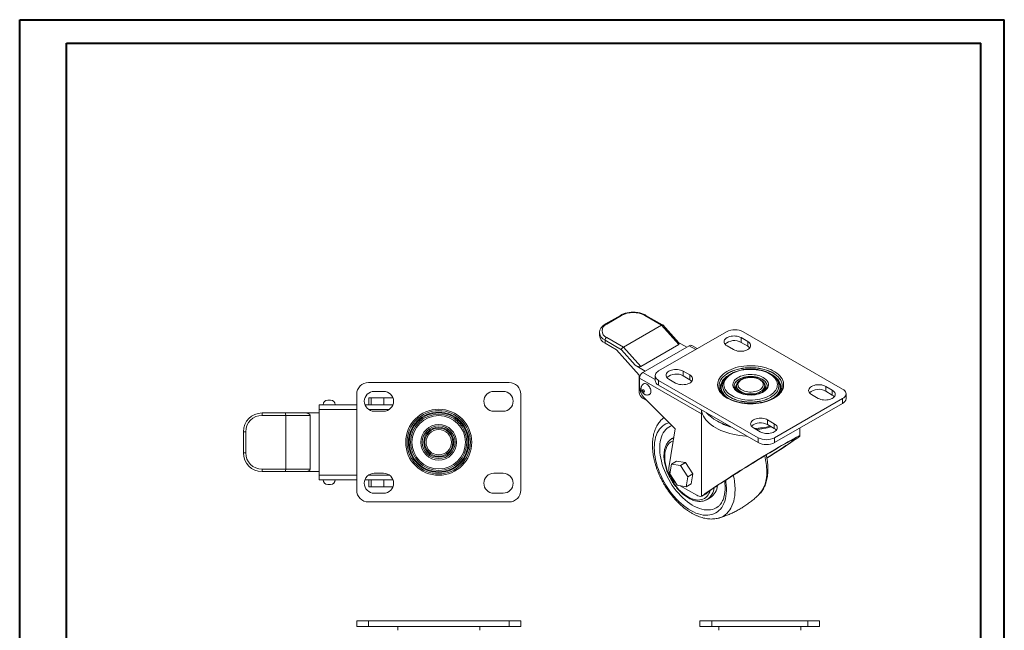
# Model space of a CAD drawing. Header units: millimetres. Extents: x 0 to 210, y 0 to 297.
# Tile 2 of 2: x 0 to 210, y 167 to 297. Entities that reach past the tile are written whole.
import ezdxf

# ---------------------------------------------------------------- set-up
doc = ezdxf.new("R2010")
doc.units = ezdxf.units.MM

msp = doc.modelspace()

# ---------------------------------------------------------------- linework, layer by layer
at = {"color": 7, "linetype": 'Continuous', "lineweight": 40}
for p, q in [((0.08, 0.21), (0.08, 297.21)), ((0.08, 297.21), (210.08, 297.21)), ((210.08, 0.21), (210.08, 297.21)), ((210.08, 292.21), (210.08, 297.21)), ((10.08, 292.21), (205.08, 292.21)), ((10.08, 5.21), (10.08, 292.21)), ((205.08, 5.21), (205.08, 292.21))]:
    msp.add_line(p, q, dxfattribs=at)
at = {"color": 7, "linetype": 'Continuous', "lineweight": 15}
for p, q in [((128.2, 234.09), (125.02, 232.26)), ((128.45, 234.07), (125.27, 232.23)), ((136.97, 232.01), (133.4, 234.07)), ((137.19, 232.05), (133.65, 234.09)), ((136.97, 232.01), (128.83, 227.32)), ((140.68, 227.85), (136.97, 232.01)), ((140.63, 228.21), (137.22, 232.03)), ((123.75, 230.4), (123.75, 229.78)), ((125.27, 229.38), (128.83, 227.32)), ((150.85, 230.6), (136.36, 222.23)), ((155.36, 228.51), (153.94, 229.33)), ((153.94, 229.33), (153.94, 228.3)), ((175.6, 218.35), (154.39, 230.6)), ((124.92, 228.76), (124.92, 228.15)), ((128.4, 226.75), (124.92, 228.76)), ((127.39, 226.72), (124.92, 228.15)), ((128.83, 227.32), (132.54, 223.16)), ((140.68, 227.85), (132.54, 223.16)), ((142.9, 227.61), (133, 221.9)), ((140.48, 228.38), (142.35, 227.3)), ((144.58, 226.98), (143.4, 227.66)), ((150.94, 227.59), (152.35, 226.77)), ((155.36, 227.49), (153.94, 228.3)), ((155.36, 228.51), (155.36, 227.49)), ((132.19, 221.34), (127.39, 226.72)), ((131.36, 223.43), (128.4, 226.75)), ((131.36, 223.43), (133.51, 222.19)), ((132.19, 217.65), (132.19, 221.34)), ((145.51, 213.04), (132.29, 220.67)), ((132.29, 220.67), (132.29, 218.84)), ((135.62, 221.21), (135.62, 220.19)), ((142.98, 221.37), (141.57, 222.18)), ((141.57, 222.18), (141.57, 221.16)), ((142.98, 220.34), (141.57, 221.16)), ((142.98, 221.37), (142.98, 220.34)), ((104.45, 219.74), (74.45, 219.74)), ((136.36, 220.19), (157.57, 207.95)), ((136.36, 220.19), (136.36, 219.17)), ((136.36, 219.17), (157.57, 206.92)), ((138.56, 220.45), (139.98, 219.63)), ((149.23, 219.09), (149.23, 219.03)), ((149.98, 219.03), (149.98, 219.01)), ((149.98, 218.99), (149.98, 219.03)), ((149.98, 218.97), (149.98, 219.02)), ((149.98, 219.01), (149.98, 218.97)), ((152.48, 219.03), (152.48, 219.01)), ((152.98, 219.03), (152.98, 218.76)), ((158.98, 218.76), (158.98, 219.03)), ((159.48, 219.03), (159.48, 219.04)), ((159.48, 219.03), (159.48, 219.01)), ((161.98, 219.01), (161.98, 219.03)), ((161.98, 219.03), (161.98, 219)), ((162.73, 219.01), (162.73, 219.03)), ((173.39, 218.1), (171.98, 218.92)), ((171.98, 218.92), (171.98, 217.9)), ((71.95, 217.24), (71.95, 196.74)), ((75.05, 216.49), (74.55, 216.49)), ((74.55, 216.49), (74.55, 214.99)), ((77.76, 216.49), (75.05, 216.49)), ((75.05, 216.49), (75.05, 214.99)), ((77.7, 217.86), (75.7, 217.86)), ((79.69, 216.49), (77.76, 216.49)), ((77.76, 216.49), (77.76, 214.99)), ((103.2, 217.86), (101.2, 217.86)), ((106.95, 196.74), (106.95, 217.24)), ((133.81, 215.9), (132.9, 216.42)), ((153.86, 217.54), (153.93, 217.5)), ((161.1, 207.95), (175.6, 216.31)), ((168.97, 217.18), (170.38, 216.36)), ((173.39, 217.08), (171.98, 217.9)), ((173.39, 218.1), (173.39, 217.08)), ((175.6, 215.29), (175.6, 216.31)), ((176.33, 216.31), (176.33, 217.33)), ((63.95, 213.99), (63.95, 214.99)), ((63.95, 214.99), (71.95, 214.99)), ((65.79, 215.99), (66.39, 215.99)), ((73.71, 214.99), (79.69, 214.99)), ((133.46, 216.25), (139.91, 209.83)), ((161.1, 206.92), (175.6, 215.29)), ((51.78, 212.74), (51.78, 213.24)), ((51.78, 213.24), (56.7, 213.24)), ((56.81, 212.74), (51.78, 212.74)), ((56.7, 213.24), (60.89, 213.24)), ((62.06, 212.74), (56.81, 212.74)), ((56.81, 212.74), (56.81, 201.24)), ((60.89, 213.24), (63.95, 213.24)), ((62.06, 212.74), (62.06, 201.24)), ((63.95, 213.99), (63.95, 199.99)), ((75.7, 213.61), (77.7, 213.61)), ((101.2, 213.61), (103.2, 213.61)), ((137.45, 212.27), (137.01, 211.86)), ((145.51, 213.04), (145.51, 195.47)), ((137, 211.85), (137.01, 211.86)), ((139.09, 210.53), (139.17, 210.56)), ((156.6, 210.04), (158.01, 209.22)), ((161.02, 210.96), (159.6, 211.77)), ((159.6, 211.77), (159.6, 210.75)), ((161.02, 209.94), (159.6, 210.75)), ((161.02, 210.96), (161.02, 209.94)), ((166.48, 208.37), (166.48, 210.03)), ((48.28, 209.24), (47.78, 209.24)), ((47.78, 204.74), (47.78, 209.24)), ((48.28, 209.24), (48.28, 204.74)), ((139.91, 209.83), (138.53, 201.5)), ((139.6, 207.99), (139.19, 207.75)), ((157.57, 206.92), (157.57, 207.95)), ((161.1, 207.95), (161.1, 206.92)), ((48.28, 204.74), (47.78, 204.74)), ((139.08, 202.34), (138.73, 200.22)), ((139.08, 202.34), (140.14, 202.96)), ((140.99, 202.05), (139.08, 202.34)), ((140.99, 202.05), (142.05, 202.66)), ((142.56, 199.63), (140.99, 202.05)), ((51.78, 201.24), (56.81, 201.24)), ((51.78, 201.24), (51.78, 200.74)), ((56.7, 200.74), (51.78, 200.74)), ((60.89, 200.74), (56.7, 200.74)), ((56.81, 201.24), (62.06, 201.24)), ((60.89, 200.74), (63.95, 200.74)), ((63.95, 198.99), (63.95, 199.99)), ((77.7, 200.36), (75.7, 200.36)), ((103.2, 200.36), (101.2, 200.36)), ((138.73, 200.22), (140.29, 197.81)), ((142.21, 197.51), (142.56, 199.63)), ((142.56, 199.63), (143.62, 200.24)), ((71.95, 198.99), (63.95, 198.99)), ((66.39, 197.99), (65.79, 197.99)), ((79.69, 198.99), (73.71, 198.99)), ((74.55, 197.49), (74.55, 198.99)), ((75.05, 197.49), (74.55, 197.49)), ((75.05, 197.49), (75.05, 198.99)), ((77.76, 197.49), (75.05, 197.49)), ((77.76, 197.49), (77.76, 198.99)), ((79.69, 197.49), (77.76, 197.49)), ((140.29, 197.81), (142.21, 197.51)), ((140.96, 197.71), (144.47, 195.68)), ((142.21, 197.51), (143.27, 198.12)), ((75.7, 196.11), (77.7, 196.11)), ((101.2, 196.11), (103.2, 196.11)), ((145.55, 195.46), (146.43, 195.96)), ((145.55, 195.46), (145.56, 195.46)), ((145.56, 195.46), (146.47, 195.99)), ((146.47, 195.99), (146.43, 195.96)), ((146.47, 195.99), (146.49, 196)), ((74.45, 194.24), (104.45, 194.24)), ((146.69, 194.76), (146.65, 194.74)), ((146.69, 194.76), (147.4, 195.17)), ((71.95, 168.89), (74.45, 168.89)), ((71.95, 167.64), (71.95, 168.89)), ((74.45, 168.89), (104.45, 168.89)), ((74.45, 168.89), (74.45, 167.64)), ((104.45, 168.89), (106.95, 168.89)), ((104.45, 167.64), (104.45, 168.89)), ((106.95, 168.89), (106.95, 167.64)), ((145.17, 168.89), (147.67, 168.89)), ((145.17, 167.64), (145.17, 168.89)), ((147.67, 168.89), (168.17, 168.89)), ((147.67, 168.89), (147.67, 167.64)), ((168.17, 168.89), (170.67, 168.89)), ((168.17, 167.64), (168.17, 168.89)), ((170.67, 168.89), (170.67, 167.64)), ((74.45, 167.64), (71.95, 167.64)), ((74.45, 167.64), (104.45, 167.64)), ((80.7, 167.64), (80.7, 166.84)), ((98.2, 166.84), (98.2, 167.64)), ((106.95, 167.64), (104.45, 167.64)), ((147.67, 167.64), (145.17, 167.64)), ((147.67, 167.64), (168.17, 167.64)), ((149.17, 167.64), (149.17, 166.84)), ((166.67, 166.84), (166.67, 167.64)), ((170.67, 167.64), (168.17, 167.64))]:
    msp.add_line(p, q, dxfattribs=at)
at = {"color": 8, "linetype": 'Continuous', "lineweight": 15}
for p, q in [((144.28, 226.81), (142.9, 227.61)), ((133, 221.9), (135.62, 220.38)), ((161.97, 219.18), (161.98, 219.03)), ((71.95, 213.99), (63.95, 213.99)), ((78.91, 213.99), (74.49, 213.99)), ((148.92, 211.49), (149.26, 211.28)), ((63.95, 199.99), (71.95, 199.99)), ((74.49, 199.99), (78.91, 199.99))]:
    msp.add_line(p, q, dxfattribs=at)
at = {"color": 144, "linetype": 'Continuous', "lineweight": 0}
for p, q in [((142.05, 202.66), (140.14, 202.96)), ((143.62, 200.24), (142.05, 202.66)), ((143.27, 198.12), (143.62, 200.24))]:
    msp.add_line(p, q, dxfattribs=at)
at = {"color": 7, "linetype": 'Continuous', "lineweight": 15, "flags": 128}
for points in [[(153.94, 229.33), (153.69, 229.45), (153.41, 229.55), (153.1, 229.62), (152.77, 229.67), (152.44, 229.68), (152.11, 229.67), (151.79, 229.62), (151.48, 229.55), (151.19, 229.45), (150.94, 229.33), (150.72, 229.18), (150.55, 229.01), (150.42, 228.84), (150.34, 228.65), (150.32, 228.46), (150.34, 228.27), (150.42, 228.08), (150.55, 227.9), (150.72, 227.74), (150.94, 227.59)], [(152.35, 226.77), (152.61, 226.65), (152.89, 226.55), (153.2, 226.47), (153.52, 226.43), (153.86, 226.41), (154.19, 226.43), (154.51, 226.47), (154.82, 226.55), (155.1, 226.65), (155.36, 226.77), (155.58, 226.92), (155.75, 227.08), (155.88, 227.26), (155.95, 227.45), (155.98, 227.64), (155.95, 227.83), (155.88, 228.02), (155.75, 228.2), (155.58, 228.36), (155.36, 228.51)], [(150.99, 216.4), (150.58, 216.65), (150.21, 216.93), (149.88, 217.23), (149.6, 217.54), (149.37, 217.86), (149.18, 218.19), (149.04, 218.53), (148.96, 218.88), (148.93, 219.23), (148.95, 219.58), (149.02, 219.93), (149.14, 220.27), (149.32, 220.61), (149.54, 220.93), (149.81, 221.24), (150.13, 221.54), (150.49, 221.83), (150.89, 222.09), (151.32, 222.33), (151.8, 222.55), (152.3, 222.75), (152.83, 222.92), (153.38, 223.06), (153.96, 223.17), (154.55, 223.26), (155.14, 223.31), (155.75, 223.34), (156.36, 223.34), (156.96, 223.3), (157.56, 223.24), (158.14, 223.15), (158.71, 223.02), (159.26, 222.88), (159.78, 222.7), (160.28, 222.5), (160.74, 222.27), (161.17, 222.02), (161.56, 221.76), (161.91, 221.47), (162.22, 221.17), (162.48, 220.85), (162.69, 220.52), (162.85, 220.19), (162.96, 219.84), (163.02, 219.49), (163.02, 219.14), (162.98, 218.79), (162.88, 218.45), (162.73, 218.11), (162.53, 217.78), (162.29, 217.46), (161.99, 217.15), (161.65, 216.86), (161.27, 216.59), (160.85, 216.33), (160.4, 216.1), (159.91, 215.9), (159.39, 215.71), (158.85, 215.56), (158.29, 215.43), (157.7, 215.33), (157.11, 215.26), (156.51, 215.21), (155.9, 215.2), (155.3, 215.22), (154.69, 215.27), (154.1, 215.35), (153.53, 215.46), (152.97, 215.59), (152.43, 215.76), (151.92, 215.95), (151.44, 216.16), (150.99, 216.4)], [(136.36, 222.23), (136.1, 222.06), (135.9, 221.87), (135.75, 221.66), (135.65, 221.44), (135.62, 221.21), (135.65, 220.99), (135.75, 220.77), (135.9, 220.56), (136.1, 220.36), (136.36, 220.19)], [(141.57, 222.18), (141.32, 222.31), (141.03, 222.41), (140.72, 222.48), (140.4, 222.53), (140.07, 222.54), (139.73, 222.53), (139.41, 222.48), (139.1, 222.41), (138.82, 222.31), (138.56, 222.18), (138.35, 222.04), (138.17, 221.87), (138.05, 221.69), (137.97, 221.51), (137.94, 221.31), (137.97, 221.12), (138.05, 220.94), (138.17, 220.76), (138.35, 220.59), (138.56, 220.45)], [(139.98, 219.63), (140.23, 219.51), (140.52, 219.4), (140.82, 219.33), (141.15, 219.29), (141.48, 219.27), (141.81, 219.29), (142.14, 219.33), (142.45, 219.4), (142.73, 219.51), (142.98, 219.63), (143.2, 219.78), (143.37, 219.94), (143.5, 220.12), (143.58, 220.31), (143.61, 220.5), (143.58, 220.69), (143.5, 220.88), (143.37, 221.05), (143.2, 221.22), (142.98, 221.37)], [(151.95, 216.95), (152.35, 216.74), (152.78, 216.55), (153.25, 216.39), (153.73, 216.25), (154.24, 216.14), (154.77, 216.06), (155.3, 216.01), (155.84, 215.98), (156.38, 215.99), (156.92, 216.03), (157.45, 216.09), (157.97, 216.19), (158.47, 216.31), (158.94, 216.46), (159.39, 216.64), (159.81, 216.84), (160.19, 217.06), (160.54, 217.3), (160.84, 217.56), (161.1, 217.84), (161.32, 218.12), (161.48, 218.42), (161.6, 218.73), (161.66, 219.04), (161.68, 219.35), (161.64, 219.66), (161.55, 219.97), (161.41, 220.28), (161.22, 220.57), (160.98, 220.85), (160.7, 221.12), (160.37, 221.37), (160.01, 221.6), (159.61, 221.81), (159.17, 222), (158.71, 222.16), (158.22, 222.3), (157.71, 222.41), (157.19, 222.49), (156.65, 222.54), (156.11, 222.56), (155.57, 222.56), (155.03, 222.52), (154.5, 222.45), (153.99, 222.36), (153.49, 222.23), (153.01, 222.08), (152.56, 221.91), (152.14, 221.71), (151.76, 221.49), (151.41, 221.25), (151.11, 220.99), (150.85, 220.71), (150.64, 220.42), (150.47, 220.12), (150.36, 219.82), (150.29, 219.51), (150.28, 219.19), (150.32, 218.88), (150.41, 218.57), (150.55, 218.27), (150.74, 217.98), (150.97, 217.7), (151.26, 217.43), (151.58, 217.18), (151.95, 216.95)], [(153.29, 217.72), (153, 217.91), (152.74, 218.12), (152.53, 218.35), (152.37, 218.58), (152.26, 218.83), (152.19, 219.08), (152.18, 219.34), (152.22, 219.59), (152.31, 219.84), (152.45, 220.08), (152.63, 220.31), (152.86, 220.53), (153.14, 220.73), (153.45, 220.91), (153.8, 221.07), (154.17, 221.2), (154.57, 221.31), (154.99, 221.39), (155.43, 221.44), (155.87, 221.47), (156.31, 221.46), (156.75, 221.42), (157.17, 221.36), (157.58, 221.26), (157.97, 221.14), (158.33, 220.99), (158.66, 220.82), (158.96, 220.63), (159.21, 220.42), (159.42, 220.2), (159.58, 219.96), (159.7, 219.72), (159.76, 219.46), (159.78, 219.21), (159.74, 218.96), (159.65, 218.71), (159.51, 218.46), (159.32, 218.23), (159.09, 218.02), (158.82, 217.81), (158.5, 217.63), (158.16, 217.48), (157.78, 217.34), (157.38, 217.23), (156.96, 217.15), (156.53, 217.1), (156.09, 217.08), (155.65, 217.09), (155.21, 217.12), (154.78, 217.19), (154.37, 217.29), (153.98, 217.41), (153.62, 217.55), (153.29, 217.72)], [(154.07, 218.17), (154.35, 218.03), (154.67, 217.91), (155.01, 217.82), (155.37, 217.75), (155.74, 217.72), (156.12, 217.72), (156.49, 217.74), (156.86, 217.8), (157.2, 217.88), (157.53, 218), (157.82, 218.13), (158.08, 218.29), (158.29, 218.47), (158.46, 218.66), (158.59, 218.87), (158.66, 219.08), (158.68, 219.3), (158.64, 219.52), (158.56, 219.73), (158.42, 219.93), (158.24, 220.12), (158.01, 220.3), (157.75, 220.45), (157.45, 220.58), (157.12, 220.69), (156.77, 220.76), (156.4, 220.81), (156.02, 220.83), (155.65, 220.82), (155.28, 220.78), (154.92, 220.71), (154.59, 220.61), (154.28, 220.48), (154, 220.34), (153.77, 220.17), (153.57, 219.98), (153.42, 219.78), (153.33, 219.57), (153.28, 219.35), (153.29, 219.14), (153.35, 218.92), (153.46, 218.71), (153.62, 218.52), (153.82, 218.34), (154.07, 218.17)], [(134.46, 217.22), (134.5, 217.26), (134.61, 217.37), (134.68, 217.53), (134.72, 217.71), (134.72, 217.93), (134.68, 218.16), (134.61, 218.4), (134.5, 218.64), (134.37, 218.86), (134.21, 219.07), (134.04, 219.24), (133.85, 219.38), (133.67, 219.48), (133.49, 219.53), (133.32, 219.53), (133.17, 219.49), (133.16, 219.48)], [(171.98, 218.92), (171.72, 219.04), (171.44, 219.14), (171.13, 219.22), (170.81, 219.26), (170.47, 219.28), (170.14, 219.26), (169.82, 219.22), (169.51, 219.14), (169.22, 219.04), (168.97, 218.92), (168.75, 218.77), (168.58, 218.61), (168.45, 218.43), (168.37, 218.24), (168.35, 218.05), (168.37, 217.86), (168.45, 217.67), (168.58, 217.49), (168.75, 217.33), (168.97, 217.18)], [(133.31, 217.82), (133.29, 217.92), (133.25, 218.03), (133.18, 218.12), (133.1, 218.19), (133.02, 218.22), (132.95, 218.2), (132.9, 218.15), (132.89, 218.06), (132.9, 217.96), (132.95, 217.86), (133.02, 217.76), (133.1, 217.7), (133.18, 217.67), (133.25, 217.68), (133.29, 217.73), (133.31, 217.82)], [(170.38, 216.36), (170.64, 216.24), (170.92, 216.14), (171.23, 216.07), (171.55, 216.02), (171.89, 216.01), (172.22, 216.02), (172.54, 216.07), (172.85, 216.14), (173.14, 216.24), (173.39, 216.36), (173.61, 216.51), (173.78, 216.68), (173.91, 216.85), (173.99, 217.04), (174.01, 217.23), (173.99, 217.42), (173.91, 217.61), (173.78, 217.79), (173.61, 217.95), (173.39, 218.1)], [(175.6, 216.31), (175.85, 216.49), (176.06, 216.68), (176.21, 216.89), (176.3, 217.11), (176.33, 217.33), (176.3, 217.56), (176.21, 217.78), (176.06, 217.99), (175.85, 218.18), (175.6, 218.35)], [(159.6, 211.77), (159.35, 211.9), (159.06, 212), (158.76, 212.07), (158.43, 212.12), (158.1, 212.13), (157.77, 212.12), (157.44, 212.07), (157.13, 212), (156.85, 211.9), (156.6, 211.77), (156.38, 211.63), (156.21, 211.46), (156.08, 211.28), (156, 211.1), (155.97, 210.91), (156, 210.71), (156.08, 210.53), (156.21, 210.35), (156.38, 210.18), (156.6, 210.04)], [(139.17, 210.57), (138.88, 210.44), (138.51, 210.24), (138.18, 209.99), (137.87, 209.7), (137.59, 209.37), (137.34, 209), (137.13, 208.59), (136.95, 208.14), (136.8, 207.66), (136.69, 207.14), (136.62, 206.6), (136.58, 206.04), (136.58, 205.45), (136.62, 204.84), (136.69, 204.21), (136.8, 203.57), (136.95, 202.92), (137.13, 202.27), (137.34, 201.61), (137.59, 200.95), (137.87, 200.3), (138.18, 199.65), (138.51, 199.01), (138.88, 198.39), (139.27, 197.78), (139.68, 197.2), (140.11, 196.63), (140.56, 196.1), (141.03, 195.59), (141.51, 195.11), (142, 194.67), (142.5, 194.27), (143.01, 193.9), (143.52, 193.57), (144.03, 193.29), (144.54, 193.05), (145.04, 192.85), (145.54, 192.7), (146.03, 192.6), (146.5, 192.54), (146.96, 192.54), (147.4, 192.58), (147.82, 192.66), (148.23, 192.8), (148.6, 192.98), (148.95, 193.2), (149.05, 193.27)], [(158.01, 209.22), (158.26, 209.1), (158.55, 209), (158.86, 208.92), (159.18, 208.88), (159.51, 208.86), (159.85, 208.88), (160.17, 208.92), (160.48, 209), (160.76, 209.1), (161.02, 209.22), (161.23, 209.37), (161.41, 209.53), (161.53, 209.71), (161.61, 209.9), (161.64, 210.09), (161.61, 210.28), (161.53, 210.47), (161.41, 210.65), (161.23, 210.81), (161.02, 210.96)], [(157.65, 195.72), (157.66, 195.73), (157.67, 195.74)]]:
    msp.add_lwpolyline(points, dxfattribs=at)
at = {"color": 8, "linetype": 'Continuous', "lineweight": 15, "flags": 128}
for points in [[(162.73, 219.03), (162.7, 219.37), (162.62, 219.7), (162.5, 220.04), (162.32, 220.36), (162.09, 220.68), (161.82, 220.98), (161.51, 221.26), (161.15, 221.53), (160.75, 221.78), (160.32, 222.01), (159.85, 222.22), (159.35, 222.4), (158.83, 222.56), (158.29, 222.69), (157.72, 222.79), (157.15, 222.87), (156.57, 222.91), (155.98, 222.93), (155.39, 222.91), (154.81, 222.87), (154.23, 222.79), (153.67, 222.69), (153.12, 222.56), (152.6, 222.4), (152.11, 222.22), (151.64, 222.01), (151.2, 221.78), (150.81, 221.53), (150.45, 221.26), (150.13, 220.98), (149.86, 220.68), (149.63, 220.36), (149.46, 220.04), (149.33, 219.7), (149.25, 219.37), (149.23, 219.09)], [(149.23, 219.03), (149.25, 219.35), (149.33, 219.68), (149.46, 220.02), (149.63, 220.34), (149.86, 220.65), (150.13, 220.96), (150.45, 221.24), (150.81, 221.51), (151.2, 221.76), (151.64, 221.99), (152.11, 222.2), (152.6, 222.38), (153.12, 222.54), (153.67, 222.67), (154.23, 222.77), (154.81, 222.85), (155.39, 222.89), (155.98, 222.9), (156.57, 222.89), (157.15, 222.85), (157.72, 222.77), (158.29, 222.67), (158.83, 222.54), (159.35, 222.38), (159.85, 222.2), (160.32, 221.99), (160.75, 221.76), (161.15, 221.51), (161.51, 221.24), (161.82, 220.96), (162.09, 220.65), (162.32, 220.34), (162.5, 220.02), (162.62, 219.68), (162.7, 219.35), (162.73, 219.01)], [(151.46, 221.42), (151.22, 221.28), (150.85, 221.02), (150.52, 220.74), (150.23, 220.45), (149.99, 220.15), (149.8, 219.83), (149.66, 219.51), (149.57, 219.18), (149.53, 218.85), (149.54, 218.51), (149.61, 218.18), (149.72, 217.85), (149.89, 217.53), (150.1, 217.22), (150.34, 216.96)], [(151.41, 216.26), (151.14, 216.44), (150.79, 216.7), (150.49, 216.98), (150.23, 217.28), (150.02, 217.58), (149.86, 217.9), (149.75, 218.23), (149.69, 218.56), (149.68, 218.89), (149.73, 219.22), (149.82, 219.54), (149.97, 219.86), (150.17, 220.17), (150.42, 220.47), (150.6, 220.65)], [(159.48, 219.04), (159.47, 219.15), (159.42, 219.39), (159.32, 219.63), (159.17, 219.86), (158.97, 220.07), (158.73, 220.27), (158.45, 220.46), (158.14, 220.62), (157.79, 220.76), (157.41, 220.87), (157.02, 220.96), (156.61, 221.02), (156.19, 221.05), (155.77, 221.05), (155.35, 221.02), (154.94, 220.96), (154.54, 220.87), (154.17, 220.76), (153.82, 220.62), (153.5, 220.46), (153.22, 220.27), (152.98, 220.07), (152.79, 219.86), (152.64, 219.63), (152.53, 219.39), (152.48, 219.15), (152.48, 219.03)], [(152.48, 219.01), (152.48, 219.13), (152.53, 219.37), (152.64, 219.61), (152.79, 219.84), (152.98, 220.05), (153.22, 220.25), (153.5, 220.44), (153.82, 220.6), (154.17, 220.74), (154.54, 220.85), (154.94, 220.94), (155.35, 221), (155.77, 221.02), (156.19, 221.02), (156.61, 221), (157.02, 220.94), (157.41, 220.85), (157.79, 220.74), (158.14, 220.6), (158.45, 220.44), (158.73, 220.25), (158.97, 220.05), (159.17, 219.84), (159.32, 219.61), (159.42, 219.37), (159.47, 219.13), (159.48, 219.03)], [(161.6, 216.94), (161.72, 217.07), (161.96, 217.38), (162.15, 217.69), (162.3, 218.02), (162.39, 218.35), (162.43, 218.68), (162.41, 219.01), (162.35, 219.35), (162.23, 219.67), (162.07, 219.99), (161.85, 220.3), (161.59, 220.6), (161.28, 220.88), (160.93, 221.15), (160.54, 221.4), (160.42, 221.46)], [(161.33, 220.68), (161.6, 220.4), (161.84, 220.1), (162.02, 219.78), (162.16, 219.46), (162.24, 219.13), (162.28, 218.8), (162.26, 218.47), (162.19, 218.15), (162.06, 217.82), (161.89, 217.51), (161.67, 217.2), (161.4, 216.91), (161.08, 216.63), (160.73, 216.37), (160.61, 216.3)], [(151.73, 216.56), (152.14, 216.34), (152.59, 216.15), (153.06, 215.98), (153.55, 215.84), (154.07, 215.72), (154.6, 215.64), (155.15, 215.58), (155.7, 215.55), (156.25, 215.55), (156.81, 215.58), (157.35, 215.64), (157.88, 215.72), (158.4, 215.84), (158.9, 215.98), (159.37, 216.15), (159.81, 216.34), (160.22, 216.56), (160.59, 216.8), (160.93, 217.05), (161.22, 217.32), (161.47, 217.61), (161.67, 217.91), (161.82, 218.21), (161.92, 218.53), (161.97, 218.85), (161.98, 219.01)], [(161.98, 219), (161.97, 218.87), (161.92, 218.55), (161.82, 218.24), (161.67, 217.93), (161.47, 217.63), (161.22, 217.34), (160.93, 217.07), (160.59, 216.82), (160.22, 216.58), (159.81, 216.36), (159.37, 216.17), (158.9, 216), (158.4, 215.86), (157.88, 215.74), (157.35, 215.66), (156.81, 215.6), (156.25, 215.57), (155.7, 215.57), (155.15, 215.6), (154.6, 215.66), (154.07, 215.74), (153.55, 215.86), (153.06, 216), (152.59, 216.17), (152.14, 216.36), (151.73, 216.58)], [(158.98, 219.04), (158.98, 219.03), (158.95, 218.8), (158.88, 218.58), (158.75, 218.37), (158.58, 218.16), (158.36, 217.97), (158.1, 217.8), (157.8, 217.65), (157.48, 217.53), (157.13, 217.43), (156.75, 217.36), (156.37, 217.31), (155.98, 217.3), (155.59, 217.31), (155.2, 217.36), (154.83, 217.43), (154.48, 217.53), (154.15, 217.65), (153.86, 217.8)], [(137.01, 211.86), (137.22, 212.05), (137.48, 212.25)], [(155.18, 208.3), (155.05, 208.31), (154.32, 208.36), (153.6, 208.44), (152.89, 208.55), (152.2, 208.69), (151.52, 208.86), (150.87, 209.05), (150.24, 209.27), (149.64, 209.51), (149.07, 209.78), (148.54, 210.07), (148.04, 210.38), (147.58, 210.71), (147.16, 211.06), (146.78, 211.42), (146.45, 211.8), (146.16, 212.19), (145.93, 212.59), (145.74, 213), (145.6, 213.42), (145.51, 213.84), (145.51, 213.89)], [(135.42, 205.8), (135.44, 206.41), (135.49, 206.99), (135.58, 207.54), (135.71, 208.06), (135.87, 208.55), (136.07, 209.01), (136.3, 209.43), (136.56, 209.81), (136.86, 210.15), (137.18, 210.45), (137.53, 210.71), (137.91, 210.92), (138.32, 211.08), (138.57, 211.16)], [(139.2, 207.76), (139.35, 207.83), (139.59, 207.94)], [(150.65, 198.89), (150.71, 198.51), (150.78, 197.85), (150.82, 197.22), (150.82, 196.61), (150.78, 196.02), (150.71, 195.45), (150.6, 194.91), (150.45, 194.41), (150.27, 193.93), (150.06, 193.49), (149.81, 193.09), (149.53, 192.73), (149.22, 192.41), (148.88, 192.13), (148.52, 191.9), (148.13, 191.71), (147.71, 191.57), (147.27, 191.47), (146.82, 191.42), (146.34, 191.42), (145.85, 191.46), (145.35, 191.56), (144.83, 191.7), (144.31, 191.88), (143.78, 192.11), (143.25, 192.39), (142.72, 192.71), (142.19, 193.06), (141.67, 193.46), (141.15, 193.9), (140.64, 194.37), (140.14, 194.87), (139.66, 195.41), (139.19, 195.97), (138.74, 196.56), (138.32, 197.18), (137.91, 197.81), (137.53, 198.46), (137.18, 199.12), (136.86, 199.79), (136.56, 200.48), (136.3, 201.16), (136.07, 201.85), (135.87, 202.53), (135.71, 203.21), (135.58, 203.88), (135.49, 204.54), (135.44, 205.18), (135.42, 205.8), (135.42, 205.8)], [(139.49, 207.3), (139.2, 207.17), (138.9, 207), (138.63, 206.77), (138.39, 206.51), (138.18, 206.2), (138, 205.86), (137.86, 205.48), (137.75, 205.06), (137.68, 204.62), (137.64, 204.15), (137.64, 203.66), (137.68, 203.15), (137.75, 202.62), (137.86, 202.08), (138, 201.54), (138.18, 200.99), (138.39, 200.44), (138.63, 199.89), (138.9, 199.36), (139.2, 198.83), (139.52, 198.33), (139.87, 197.84), (140.24, 197.38), (140.62, 196.94), (141.02, 196.54), (141.43, 196.16), (141.84, 195.83), (142.27, 195.53), (142.69, 195.27), (143.12, 195.06), (143.54, 194.89), (143.95, 194.77), (144.36, 194.69), (144.75, 194.66), (145.12, 194.68), (145.48, 194.74), (145.81, 194.85), (146.12, 195.01), (146.41, 195.21), (146.67, 195.46), (146.89, 195.74), (147.09, 196.07), (147.25, 196.43), (147.33, 196.67)], [(152.65, 196.84), (152.63, 196.2), (152.58, 195.58), (152.49, 194.99), (152.36, 194.43), (152.2, 193.91), (152, 193.41), (151.77, 192.95), (151.51, 192.53), (151.21, 192.14), (150.89, 191.8), (150.54, 191.5), (150.16, 191.24), (149.75, 191.03), (149.32, 190.86), (149.17, 190.82)]]:
    msp.add_lwpolyline(points, dxfattribs=at)
at = {"color": 7, "linetype": 'Continuous', "lineweight": 15}
for radius in [7.05, 6.75, 6.45, 6.3, 6, 5.7, 3.8, 3.5, 3.2, 3, 2.7]:
    msp.add_circle((89.45, 206.99), radius, dxfattribs=at)
at = {"color": 8, "linetype": 'Continuous', "lineweight": 15}
for centre, radius, start, end in [((128.31, 233.87), 0.251, 54.3824, 114.3071), ((133.55, 233.87), 0.251, 65.6929, 125.6176), ((125.13, 232.04), 0.24, 52.7465, 115.958), ((125.68, 230.54), 1.93, 183.9149, 246.9154), ((152.95, 219.31), 2.99, 186.1436, 246.0363), ((152.99, 219.32), 3.03, 186.6132, 245.5749), ((153.98, 218.76), 1.2, 136.8197, 223.9689), ((154.41, 219.13), 1.43, 183.8431, 247.3903), ((157.98, 218.76), 1.2, 315.8925, 42.3797), ((154.82, 221.17), 11.34, 240.6223, 254.8629), ((156.15, 224.53), 14.84, 273.8648, 286.5724), ((145.03, 200.62), 14.38, 0.521, 14.015), ((138.5, 196.73), 14.15, 0.4329, 13.1221), ((152.59, 200.31), 6.83, 317.9788, 3.6991), ((144.84, 197.55), 3.35, 303.53, 354.9815)]:
    msp.add_arc(centre, radius, start, end, dxfattribs=at)
at = {"color": 7, "linetype": 'Continuous', "lineweight": 15}
for centre, radius, start, end in [((130.93, 229.31), 5.36, 62.5243, 117.4757), ((125.82, 230.8), 1.53, 111.1341, 248.8659), ((152.62, 227.22), 3.81, 62.391, 117.609), ((125.68, 229.93), 1.94, 184.4583, 246.8619), ((125.69, 228.73), 0.768, 122.6055, 177.3945), ((143.19, 227.2), 0.503, 65.6929, 125.6176), ((152.47, 225.76), 2.94, 59.9048, 131.9653), ((154.66, 226.21), 1.45, 39.1977, 61.358), ((133.82, 220.6), 1.54, 122.6055, 177.3945), ((140.1, 218.62), 2.94, 59.9048, 131.9653), ((74.45, 217.24), 2.5, 90, 180), ((104.45, 217.24), 2.5, 0, 90), ((136.19, 219.04), 3.91, 182.8952, 225.5669), ((136.86, 220.31), 1.25, 185.3944, 245.9257), ((142.29, 219.07), 1.45, 39.1977, 61.358), ((154.49, 218.92), 1.52, 185.8452, 245.4749), ((157.45, 218.92), 1.53, 293.0341, 353.9873), ((75.7, 215.74), 2.12, 90, 270), ((77.7, 215.74), 2.12, 270, 90), ((101.2, 215.74), 2.12, 90, 270), ((103.2, 215.74), 2.12, 270, 90), ((133.73, 217.72), 1.54, 182.6055, 237.3945), ((170.5, 215.36), 2.94, 59.9048, 131.9653), ((172.69, 215.8), 1.45, 39.1977, 61.358), ((175.06, 216.45), 1.28, 294.8673, 353.8125), ((65.79, 214.99), 1, 90, 180), ((66.39, 214.99), 1, 0, 90), ((51.78, 209.24), 4, 90, 180), ((51.78, 209.24), 3.5, 90, 180), ((153.54, 219.89), 9.6, 223.645, 256.3604), ((158.13, 208.21), 2.94, 59.9048, 131.9653), ((156.06, 227), 17.08, 272.3954, 283.9295), ((159.34, 211.33), 3.81, 242.391, 297.609), ((160.32, 208.66), 1.45, 39.1977, 61.358), ((159.34, 210.31), 3.81, 242.391, 297.609), ((51.78, 204.74), 4, 180, 270), ((51.78, 204.74), 3.5, 180, 270), ((75.7, 198.24), 2.13, 90, 270), ((77.7, 198.24), 2.13, 270, 90), ((101.2, 198.24), 2.13, 90, 270), ((103.2, 198.24), 2.12, 270, 90), ((142.27, 201.26), 3.75, 176.4235, 232.1502), ((65.79, 198.99), 1, 180, 270), ((66.39, 198.99), 1, 270, 0), ((145.49, 198), 3.41, 303.9583, 355.6695), ((74.45, 196.74), 2.5, 180, 270), ((104.45, 196.74), 2.5, 270, 0), ((145.25, 196.85), 1.41, 236.4645, 280.8289)]:
    msp.add_arc(centre, radius, start, end, dxfattribs=at)
for centre, major_axis, ratio, start_param, end_param in [((136.89, 231.65), (0.319, 0.392), 0.439021, 6.21266, 7.139028), ((128.76, 226.96), (0.319, 0.392), 0.439021, 0.855842, 2.426639), ((139.85, 228.33), (0.89, -0.416), 0.350884, 6.042974, 6.969342), ((131.71, 223.64), (0.89, -0.416), 0.350884, 4.472178, 6.042974), ((56.7, 212.74), (0, 0.5), 0.223856, 4.712389, 6.283185), ((60.89, 212.74), (-1.17, 0), 0.426348, 3.141593, 4.712389), ((155.98, 201.86), (10.5, 6.51), 0.030503, 5.030819, 9.28139), ((155.98, 201.86), (9.5, 5.89), 0.030503, 5.067646, 9.36287), ((56.7, 201.24), (0, 0.5), 0.223856, 3.141593, 4.712389), ((60.89, 201.24), (1.17, 0), 0.426348, 4.712389, 6.283185)]:
    msp.add_ellipse(centre, major_axis=major_axis, ratio=ratio, start_param=start_param, end_param=end_param, dxfattribs=at)
for points, knots in [([(133.65, 234.09), (133.6, 234.13), (133.43, 234.22), (133.13, 234.35), (132.76, 234.49), (132.36, 234.6), (131.95, 234.68), (131.53, 234.73), (131.11, 234.76), (130.68, 234.75), (130.25, 234.72), (129.83, 234.66), (129.42, 234.58), (129.03, 234.47), (128.66, 234.33), (128.39, 234.2), (128.24, 234.12), (128.2, 234.09)], [0, 0, 0, 0, 0.038799, 0.111131, 0.183324, 0.255351, 0.327202, 0.398905, 0.470515, 0.542092, 0.613701, 0.68539, 0.757228, 0.829284, 0.901618, 0.974269, 1, 1, 1, 1]), ([(125.02, 232.26), (124.97, 232.22), (124.8, 232.13), (124.56, 231.95), (124.31, 231.71), (124.1, 231.46), (123.94, 231.19), (123.82, 230.92), (123.76, 230.66), (123.75, 230.49), (123.75, 230.41)], [0, 0, 0, 0, 0.075374, 0.2167784, 0.3581778, 0.4983242, 0.6359862, 0.7701878, 0.9007363, 1, 1, 1, 1]), ([(161.98, 219), (161.98, 219.01), (161.99, 219.12), (161.96, 219.34), (161.9, 219.65), (161.78, 219.96), (161.63, 220.26), (161.43, 220.56), (161.18, 220.84), (160.9, 221.1), (160.58, 221.35), (160.22, 221.59), (159.83, 221.8), (159.41, 221.99), (158.96, 222.15), (158.49, 222.3), (158, 222.42), (157.5, 222.51), (156.99, 222.57), (156.47, 222.61), (155.94, 222.62), (155.42, 222.61), (154.89, 222.57), (154.38, 222.5), (153.88, 222.4), (153.4, 222.28), (152.93, 222.13), (152.49, 221.96), (152.07, 221.77), (151.68, 221.55), (151.33, 221.32), (151.01, 221.06), (150.73, 220.79), (150.49, 220.5), (150.29, 220.2), (150.14, 219.89), (150.04, 219.57), (149.98, 219.27), (149.98, 219.07), (149.98, 218.99)], [0, 0, 0, 0, 0.001754, 0.028581, 0.055384, 0.082284, 0.109398, 0.136786, 0.164446, 0.19233, 0.220369, 0.248498, 0.276664, 0.304828, 0.332972, 0.361091, 0.389183, 0.417252, 0.445302, 0.473339, 0.50137, 0.5294, 0.557435, 0.58548, 0.613543, 0.641629, 0.669745, 0.697897, 0.726086, 0.754315, 0.782574, 0.810845, 0.839084, 0.867233, 0.895215, 0.922953, 0.950391, 0.977532, 1, 1, 1, 1]), ([(158.98, 219.04), (158.97, 219.12), (158.96, 219.27), (158.89, 219.5), (158.78, 219.72), (158.62, 219.93), (158.43, 220.12), (158.19, 220.3), (157.92, 220.46), (157.62, 220.59), (157.3, 220.71), (156.95, 220.79), (156.59, 220.85), (156.23, 220.89), (155.85, 220.89), (155.48, 220.87), (155.12, 220.82), (154.77, 220.74), (154.44, 220.64), (154.13, 220.51), (153.84, 220.35), (153.59, 220.18), (153.38, 219.98), (153.2, 219.76), (153.08, 219.53), (153, 219.29), (152.97, 219.12), (152.98, 219.04), (152.98, 219.03)], [0, 0, 0, 0, 0.036121, 0.073342, 0.110941, 0.149343, 0.188671, 0.228761, 0.269302, 0.310008, 0.350675, 0.391255, 0.431748, 0.472178, 0.512579, 0.552989, 0.593438, 0.633963, 0.674606, 0.715402, 0.75637, 0.79749, 0.838617, 0.879445, 0.919571, 0.958667, 0.996725, 1, 1, 1, 1]), ([(133.16, 219.47), (133.15, 219.47), (133.07, 219.43), (132.95, 219.33), (132.81, 219.17), (132.7, 218.99), (132.63, 218.8), (132.59, 218.59), (132.59, 218.39), (132.62, 218.17), (132.69, 217.95), (132.8, 217.74), (132.94, 217.54), (133.11, 217.37), (133.3, 217.24), (133.5, 217.14), (133.71, 217.09), (133.92, 217.07), (134.13, 217.09), (134.32, 217.15), (134.41, 217.21), (134.45, 217.23)], [0, 0, 0, 0, 0.007981, 0.065432, 0.120368, 0.173565, 0.225812, 0.277984, 0.331123, 0.386364, 0.444569, 0.505854, 0.57018, 0.630596, 0.689339, 0.746067, 0.80154, 0.856443, 0.911153, 0.965843, 1, 1, 1, 1]), ([(151.14, 216.41), (151.08, 216.45), (150.88, 216.56), (150.59, 216.77), (150.27, 217.02), (150, 217.28), (149.76, 217.56), (149.57, 217.84), (149.42, 218.13), (149.31, 218.43), (149.24, 218.73), (149.22, 218.95), (149.23, 219.06), (149.23, 219.08)], [0, 0, 0, 0, 0.053384, 0.155138, 0.25686, 0.358608, 0.460514, 0.562773, 0.665655, 0.769476, 0.874518, 0.980858, 1, 1, 1, 1]), ([(162.72, 219.01), (162.72, 218.94), (162.72, 218.78), (162.67, 218.51), (162.57, 218.2), (162.42, 217.91), (162.23, 217.62), (162, 217.33), (161.73, 217.07), (161.42, 216.81), (161.08, 216.57), (160.7, 216.34), (160.29, 216.13), (159.84, 215.94), (159.37, 215.77), (158.88, 215.63), (158.37, 215.5), (157.84, 215.4), (157.3, 215.33), (156.75, 215.28), (156.19, 215.26), (155.63, 215.26), (155.08, 215.29), (154.53, 215.34), (153.99, 215.42), (153.46, 215.53), (152.95, 215.66), (152.46, 215.81), (152, 215.99), (151.57, 216.18), (151.3, 216.32), (151.16, 216.4), (151.14, 216.41)], [0, 0, 0, 0, 0.023263, 0.059629, 0.09576, 0.131485, 0.166791, 0.201759, 0.236497, 0.271097, 0.305628, 0.340137, 0.374646, 0.409172, 0.443725, 0.478307, 0.512918, 0.547555, 0.582214, 0.616888, 0.651574, 0.686264, 0.720954, 0.755636, 0.790303, 0.824951, 0.859573, 0.894164, 0.928719, 0.963236, 0.99591, 1, 1, 1, 1]), ([(153.44, 217.74), (153.39, 217.76), (153.26, 217.85), (153.06, 217.99), (152.86, 218.17), (152.71, 218.36), (152.59, 218.55), (152.51, 218.75), (152.48, 218.9), (152.48, 218.99), (152.48, 219.01)], [0, 0, 0, 0, 0.075458, 0.219465, 0.363352, 0.507501, 0.652791, 0.800677, 0.953066, 1, 1, 1, 1]), ([(159.48, 219.04), (159.47, 218.98), (159.47, 218.85), (159.41, 218.64), (159.3, 218.44), (159.15, 218.24), (158.96, 218.05), (158.74, 217.87), (158.48, 217.71), (158.18, 217.56), (157.86, 217.43), (157.51, 217.33), (157.14, 217.24), (156.75, 217.18), (156.35, 217.14), (155.95, 217.13), (155.55, 217.14), (155.15, 217.19), (154.77, 217.25), (154.4, 217.34), (154.05, 217.45), (153.73, 217.58), (153.54, 217.68), (153.44, 217.74)], [0, 0, 0, 0, 0.046391, 0.098419, 0.148827, 0.197505, 0.245099, 0.292172, 0.339068, 0.385943, 0.432877, 0.47991, 0.527045, 0.57427, 0.621562, 0.668894, 0.71624, 0.763565, 0.810838, 0.85803, 0.905113, 0.952066, 1, 1, 1, 1]), ([(145.48, 213.9), (145.49, 213.87), (145.49, 213.73), (145.5, 213.5), (145.51, 213.23), (145.51, 213.1), (145.51, 213.04)], [0, 0, 0, 0, 0.124938, 0.488235, 0.778265, 1, 1, 1, 1]), ([(137, 211.84), (136.95, 211.79), (136.78, 211.63), (136.52, 211.32), (136.22, 210.91), (135.96, 210.47), (135.72, 209.99), (135.52, 209.49), (135.35, 208.95), (135.22, 208.38), (135.12, 207.79), (135.06, 207.18), (135.03, 206.55), (135.04, 205.89), (135.08, 205.23), (135.16, 204.56), (135.28, 203.87), (135.42, 203.18), (135.6, 202.49), (135.81, 201.8), (136.05, 201.1), (136.33, 200.41), (136.62, 199.73), (136.95, 199.06), (137.3, 198.39), (137.68, 197.74), (138.08, 197.11), (138.5, 196.49), (138.95, 195.89), (139.41, 195.32), (139.89, 194.76), (140.39, 194.24), (140.9, 193.74), (141.42, 193.27), (141.96, 192.83), (142.51, 192.43), (143.06, 192.06), (143.63, 191.73), (144.19, 191.44), (144.76, 191.18), (145.34, 190.98), (145.91, 190.81), (146.47, 190.69), (147.03, 190.62), (147.57, 190.6), (148.1, 190.62), (148.62, 190.69), (148.97, 190.76), (149.15, 190.82), (149.17, 190.82)], [0, 0, 0, 0, 0.0086885, 0.0289891, 0.0494907, 0.0702452, 0.091284, 0.1126155, 0.1342251, 0.1560781, 0.178127, 0.2003189, 0.2226031, 0.2449363, 0.2672815, 0.2896122, 0.3119157, 0.3341853, 0.3564187, 0.3786172, 0.4007837, 0.4229227, 0.4450397, 0.4671404, 0.4892312, 0.5113185, 0.5334086, 0.5555061, 0.5776177, 0.59975, 0.6219094, 0.6441024, 0.6663348, 0.6886117, 0.7109367, 0.7333117, 0.755735, 0.7782002, 0.8006944, 0.8231888, 0.8456446, 0.8680139, 0.8902394, 0.9122603, 0.9340207, 0.9554795, 0.9766189, 0.997448, 1, 1, 1, 1]), ([(139.2, 207.76), (139.1, 207.69), (138.9, 207.57), (138.62, 207.33), (138.37, 207.06), (138.15, 206.75), (137.96, 206.41), (137.8, 206.03), (137.67, 205.63), (137.58, 205.2), (137.51, 204.74), (137.49, 204.26), (137.49, 203.76), (137.53, 203.25), (137.61, 202.73), (137.72, 202.2), (137.86, 201.66), (138.03, 201.12), (138.23, 200.58), (138.45, 200.05), (138.71, 199.52), (138.99, 199), (139.29, 198.5), (139.62, 198.02), (139.97, 197.55), (140.33, 197.11), (140.71, 196.69), (141.11, 196.3), (141.51, 195.93), (141.93, 195.6), (142.35, 195.31), (142.78, 195.05), (143.21, 194.83), (143.64, 194.65), (144.07, 194.51), (144.49, 194.42), (144.91, 194.37), (145.31, 194.36), (145.7, 194.4), (146.06, 194.48), (146.38, 194.59), (146.56, 194.7), (146.64, 194.74)], [0, 0, 0, 0, 0.02387, 0.047825, 0.071858, 0.096078, 0.120557, 0.145322, 0.170354, 0.195602, 0.221004, 0.246499, 0.272037, 0.297579, 0.323104, 0.348602, 0.374071, 0.399512, 0.424929, 0.450327, 0.475712, 0.501089, 0.526465, 0.551846, 0.577236, 0.602642, 0.628071, 0.653529, 0.679021, 0.704553, 0.730125, 0.755738, 0.781383, 0.807042, 0.832673, 0.858226, 0.883633, 0.908821, 0.933726, 0.958321, 0.982623, 1, 1, 1, 1]), ([(157.87, 195.95), (157.9, 195.98), (158.04, 196.12), (158.28, 196.42), (158.56, 196.84), (158.82, 197.29), (159.05, 197.77), (159.24, 198.29), (159.4, 198.83), (159.52, 199.41), (159.61, 200.01), (159.66, 200.62), (159.67, 201.15), (159.66, 201.69), (159.63, 202.25), (159.56, 202.92), (159.45, 203.6), (159.37, 204.06), (159.31, 204.3), (159.31, 204.3)], [0, 0, 0, 0, 0.01578, 0.079329, 0.143558, 0.208612, 0.274572, 0.34144, 0.409154, 0.477589, 0.546591, 0.615992, 0.682867, 0.720297, 0.790125, 0.859875, 0.929548, 0.999117, 1, 1, 1, 1]), ([(150.43, 198.75), (150.44, 198.7), (150.47, 198.46), (150.51, 198.04), (150.54, 197.49), (150.54, 196.96), (150.5, 196.45), (150.44, 195.97), (150.35, 195.52), (150.23, 195.1), (150.09, 194.7), (149.92, 194.34), (149.73, 194.02), (149.51, 193.72), (149.29, 193.47), (149.12, 193.34), (149.05, 193.28)], [0, 0, 0, 0, 0.0183869, 0.0940054, 0.1694951, 0.2448655, 0.3201404, 0.3953638, 0.4705892, 0.5459062, 0.621459, 0.6974506, 0.7741519, 0.8518995, 0.9310632, 1, 1, 1, 1]), ([(149.16, 190.82), (149.23, 190.84), (149.61, 190.94), (150.28, 191.17), (151.16, 191.5), (152.03, 191.88), (152.89, 192.3), (153.73, 192.76), (154.55, 193.27), (155.35, 193.82), (156.14, 194.4), (156.89, 195.03), (157.39, 195.47), (157.64, 195.71), (157.65, 195.72)], [0, 0, 0, 0, 0.022699, 0.117411, 0.212487, 0.30799, 0.40399, 0.500568, 0.597811, 0.695808, 0.794656, 0.89445, 0.995288, 1, 1, 1, 1])]:
    msp.add_open_spline(points, degree=3, knots=knots, dxfattribs=at)

doc.saveas('drawing.dxf')
